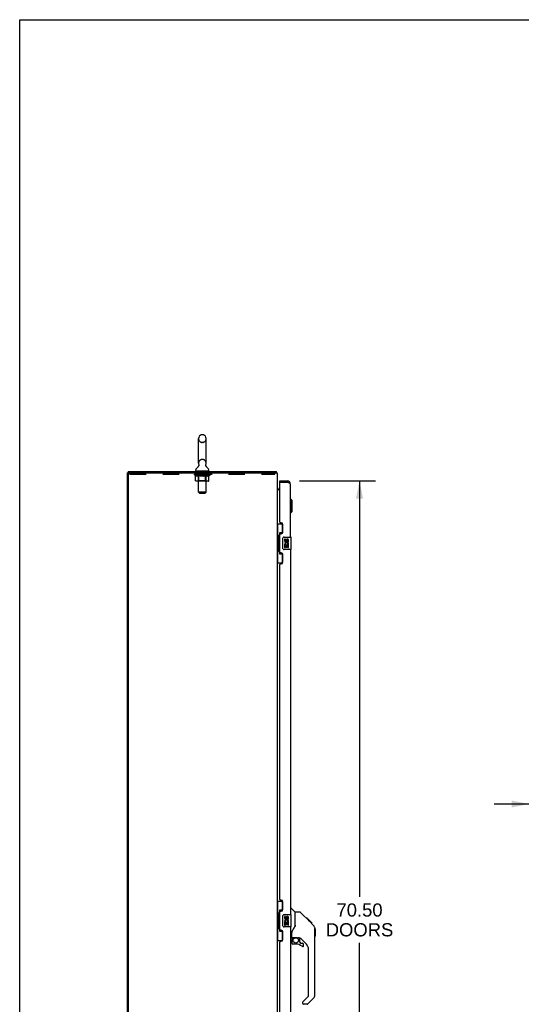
# Model space of a CAD drawing. Header units: inches. Extents: x 0 to 240, y 0 to 155.
# Tile 6 of 19: x 0 to 40, y 76 to 155. Entities that reach past the tile are written whole.
import ezdxf

# ---------------------------------------------------------------- set-up
doc = ezdxf.new("R2010")
doc.units = ezdxf.units.IN
doc.header["$LTSCALE"] = 13.183297
doc.header["$MEASUREMENT"] = 0
doc.linetypes.add('HIDDEN', pattern=[0.2, 0.1, -0.1])
doc.layers.get('0').update_dxf_attribs({"linetype": 'CONTINUOUS'})
for name, color, linetype in [('02___PRT_ALL_AXES', 7, 'CONTINUOUS'), ('DEFAULT_2', 8, 'HIDDEN'), ('DIMENSIONS', 7, 'CONTINUOUS')]:
    doc.layers.add(name, color=color, linetype=linetype)
doc.styles.get("Standard").update_dxf_attribs({"font": 'arial.ttf'})
doc.dimstyles.new('DIMSTYLE_1', dxfattribs={"dimtxt": 1.057484, "dimasz": 1.409978, "dimexe": 0.09, "dimexo": 0.07, "dimgap": 0.0375, "dimtad": 0, "dimtih": 1, "dimtoh": 1, "dimzin": 4, "dimdsep": 46, "dimtxsty": 'Standard', "dimblk": '_FILLED', "dimblk1": '_FILLED', "dimblk2": '_FILLED', "dimcen": 0.09, "dimazin": 1, "dimtfac": 1, "dimtdec": 3, "dimtofl": 0, "dimtmove": 0, "dimatfit": 3, "dimldrblk": '_FILLED', "dimfxl": 1, "dimtolj": 1, "dimtzin": 4, "dimarcsym": 0})

# ---------------------------------------------------------------- blocks, each defined once
blk = doc.blocks.new('_FILLED')
at = {"color": 0, "linetype": 'ByBlock'}
blk.add_solid([(0, 0), (-1, 0.2), (-1, -0.2)], dxfattribs=at)
blk = doc.blocks.new('*D8')
at = {"layer": 'DIMENSIONS', "color": 2, "linetype": 'Continuous'}
for p, q in [((40.849, 92.226), (38.029, 92.226)), ((42.599, 92.226), (44.903, 92.226))]:
    blk.add_line(p, q, dxfattribs=at)
at = {"layer": 'DIMENSIONS', "color": 2, "linetype": 'Continuous', "xscale": 1.409978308, "yscale": 1.409978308, "zscale": 1.409978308}
blk.add_blockref('_FILLED', (40.849, 92.226), dxfattribs=at)
at = {"layer": 'DIMENSIONS', "color": 2, "linetype": 'Continuous', "xscale": 1.409978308, "yscale": 1.409978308, "zscale": 1.409978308, "rotation": 180}
blk.add_blockref('_FILLED', (42.599, 92.226), dxfattribs=at)
at = {"layer": 'DIMENSIONS', "color": 2, "linetype": 'Continuous', "insert": (45.432, 92.755), "char_height": 1.0575, "width": 2.87368, "attachment_point": 1, "line_spacing_factor": 0.9}
blk.add_mtext('1.75', dxfattribs=at)
blk = doc.blocks.new('*D18')
at = {"layer": 'DIMENSIONS', "color": 2, "linetype": 'Continuous'}
for p, q in [((22.438, 118.121), (28.512, 118.121)), ((27.243, 118.121), (27.243, 84.787)), ((27.243, 47.621), (27.243, 81.086)), ((22.438, 47.621), (28.512, 47.621))]:
    blk.add_line(p, q, dxfattribs=at)
at = {"layer": 'DIMENSIONS', "color": 2, "linetype": 'Continuous', "xscale": 1.409978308, "yscale": 1.409978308, "zscale": 1.409978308}
for p, rotation in [((27.243, 118.121), 90), ((27.243, 47.621), 270)]:
    blk.add_blockref('_FILLED', p, dxfattribs=dict(at, rotation=rotation))
at = {"layer": 'DIMENSIONS', "color": 2, "linetype": 'Continuous', "insert": (27.243, 84.259), "char_height": 1.0575, "width": 5.40928, "attachment_point": 2, "line_spacing_factor": 0.9}
blk.add_mtext('70.50\\PDOORS', dxfattribs=at)

msp = doc.modelspace()

# ---------------------------------------------------------------- linework, layer by layer
at = {"color": 7, "linetype": 'Continuous'}
for p, q in [((0, 0), (0, 155.098)), ((0, 155.098), (239.696, 155.098)), ((14.683, 121.816), (14.596, 121.816)), ((14.334, 119.541), (14.334, 121.516)), ((14.946, 119.541), (14.946, 121.516)), ((14.348, 119.322), (14.346, 119.318)), ((8.692, 118.767), (8.64, 118.767)), ((8.692, 118.871), (8.692, 118.767)), ((8.692, 118.871), (20.563, 118.871)), ((14.117, 118.97), (14.117, 119.009)), ((14.14, 118.901), (14.14, 118.871)), ((15.14, 118.901), (14.14, 118.901)), ((15.14, 118.901), (15.14, 118.871)), ((15.163, 118.97), (15.163, 119.009)), ((20.563, 118.871), (20.563, 118.767)), ((20.589, 118.774), (20.58, 118.767)), ((20.844, 118.017), (20.844, 118.121)), ((20.864, 118.017), (20.844, 118.017)), ((21.451, 118.121), (21.451, 118.017)), ((20.643, 117.506), (20.642, 117.504)), ((20.782, 117.475), (20.844, 117.475)), ((21.737, 116.671), (21.698, 116.671)), ((21.737, 115.569), (21.737, 116.671)), ((21.855, 116.553), (21.737, 116.671)), ((21.855, 115.687), (21.855, 116.553)), ((21.737, 115.569), (21.698, 115.569)), ((21.855, 115.687), (21.737, 115.569)), ((20.64, 114.696), (21.08, 114.696)), ((20.679, 114.696), (20.679, 113.671)), ((21.044, 114.696), (21.044, 113.916)), ((20.657, 113.671), (20.657, 112.571)), ((20.657, 113.671), (20.78, 113.671)), ((20.78, 113.701), (20.78, 113.722)), ((20.78, 112.571), (20.78, 113.671)), ((20.817, 113.961), (20.817, 112.281)), ((21.044, 113.961), (20.817, 113.961)), ((21.103, 112.721), (21.103, 113.521)), ((21.203, 113.621), (21.743, 113.621)), ((21.758, 112.636), (21.758, 113.606)), ((20.657, 112.571), (20.78, 112.571)), ((20.679, 112.571), (20.679, 111.546)), ((20.78, 112.52), (20.78, 112.541)), ((20.817, 112.281), (21.044, 112.281)), ((21.044, 112.326), (21.044, 111.546)), ((21.743, 112.621), (21.203, 112.621)), ((20.64, 111.546), (21.08, 111.546)), ((20.64, 84.446), (21.08, 84.446)), ((20.679, 84.446), (20.679, 83.421)), ((20.817, 83.711), (20.817, 82.031)), ((21.044, 83.711), (20.817, 83.711)), ((21.044, 84.446), (21.044, 83.666)), ((21.698, 83.875), (21.76, 83.875)), ((22.086, 83.566), (21.788, 83.863)), ((20.657, 83.421), (20.657, 82.321)), ((20.657, 83.421), (20.78, 83.421)), ((20.78, 83.451), (20.78, 83.472)), ((20.78, 82.321), (20.78, 83.421)), ((21.103, 82.471), (21.103, 83.271)), ((21.203, 83.371), (21.743, 83.371)), ((21.758, 82.386), (21.758, 83.356)), ((22.091, 82.455), (22.091, 83.56)), ((22.452, 83.56), (22.091, 83.56)), ((23.273, 82.772), (22.508, 83.537)), ((23.029, 83.082), (22.963, 83.082)), ((23.037, 83.075), (22.97, 83.075)), ((23.046, 83.065), (22.98, 83.065)), ((23.053, 83.059), (22.986, 83.059)), ((23.061, 83.051), (22.994, 83.051)), ((23.081, 83.031), (23.014, 83.031)), ((23.029, 83.082), (23.356, 82.755)), ((23.103, 83.008), (23.036, 83.008)), ((23.126, 82.985), (23.06, 82.985)), ((23.15, 82.961), (23.083, 82.961)), ((23.174, 82.938), (23.107, 82.938)), ((23.198, 82.914), (23.131, 82.914)), ((23.22, 82.892), (23.153, 82.892)), ((20.657, 82.321), (20.78, 82.321)), ((20.679, 82.321), (20.679, 81.296)), ((20.78, 82.27), (20.78, 82.291)), ((21.743, 82.371), (21.203, 82.371)), ((22.091, 82.518), (22.071, 82.461)), ((23.24, 82.872), (23.173, 82.872)), ((23.257, 82.854), (23.19, 82.854)), ((23.27, 82.841), (23.204, 82.841)), ((23.275, 82.837), (23.208, 82.837)), ((23.277, 82.835), (23.21, 82.835)), ((23.277, 82.834), (23.21, 82.834)), ((23.278, 82.834), (23.211, 82.834)), ((23.246, 82.798), (23.212, 82.833)), ((23.28, 82.831), (23.213, 82.831)), ((23.285, 82.827), (23.218, 82.827)), ((23.291, 82.821), (23.224, 82.821)), ((23.304, 82.807), (23.237, 82.807)), ((23.273, 82.771), (23.246, 82.798)), ((23.319, 82.792), (23.253, 82.792)), ((23.327, 82.785), (23.26, 82.785)), ((23.334, 82.778), (23.267, 82.778)), ((23.273, 82.771), (23.551, 82.493)), ((23.346, 82.766), (23.279, 82.766)), ((23.351, 82.76), (23.284, 82.76)), ((23.355, 82.757), (23.288, 82.757)), ((23.356, 82.756), (23.289, 82.756)), ((23.356, 82.755), (23.289, 82.755)), ((23.357, 82.755), (23.29, 82.755)), ((23.441, 82.671), (23.357, 82.755)), ((23.374, 82.671), (23.441, 82.671)), ((23.442, 82.669), (23.376, 82.669)), ((23.445, 82.667), (23.378, 82.667)), ((23.442, 82.669), (23.445, 82.667)), ((23.665, 82.238), (23.665, 82.244)), ((23.666, 76.932), (23.666, 82.216)), ((23.678, 82.22), (23.678, 81.633)), ((20.64, 81.296), (21.08, 81.296)), ((20.817, 82.031), (21.044, 82.031)), ((21.044, 82.076), (21.044, 81.296)), ((21.776, 81.493), (21.698, 81.493)), ((21.816, 81.532), (21.816, 81.939)), ((21.816, 81.315), (21.816, 81.078)), ((21.835, 81.534), (22.131, 81.534)), ((21.873, 81.454), (21.953, 81.534)), ((21.879, 81.449), (21.876, 81.452)), ((21.883, 81.445), (21.879, 81.449)), ((21.888, 81.44), (21.883, 81.445)), ((22.403, 81.493), (22.316, 81.493)), ((22.446, 81.161), (22.446, 81.488)), ((22.981, 80.997), (22.48, 81.498)), ((22.131, 80.999), (21.894, 80.999)), ((22.449, 81.153), (22.521, 81.081)), ((22.529, 81.078), (22.682, 81.078)), ((22.761, 80.88), (22.761, 80.999)), ((23.154, 76.846), (23.154, 80.579)), ((22.696, 76.355), (23.131, 76.79)), ((23.551, 76.653), (23.099, 76.201)), ((22.682, 76.321), (22.682, 76.257)), ((23.043, 76.178), (22.761, 76.178))]:
    msp.add_line(p, q, dxfattribs=at)
at = {"color": 3, "linetype": 'Continuous'}
for p, q in [((8.64, 46.975), (8.64, 118.767)), ((8.692, 118.767), (20.64, 118.767)), ((8.692, 118.704), (8.692, 47.037)), ((20.64, 118.767), (20.64, 46.975)), ((20.844, 118.121), (21.451, 118.121)), ((20.844, 114.828), (20.844, 117.997)), ((20.864, 118.017), (21.451, 118.017)), ((21.488, 118.003), (21.451, 118.017)), ((21.507, 117.996), (21.488, 118.003)), ((21.519, 117.992), (21.507, 117.996)), ((21.531, 117.987), (21.519, 117.992)), ((21.543, 117.982), (21.531, 117.987)), ((21.698, 113.621), (21.698, 117.874)), ((20.844, 117.423), (20.64, 117.423)), ((20.964, 114.768), (20.904, 114.768)), ((21.094, 114.018), (21.094, 114.638)), ((20.844, 112.413), (20.844, 113.828)), ((20.904, 113.888), (20.964, 113.888)), ((20.964, 112.353), (20.904, 112.353)), ((21.094, 111.603), (21.094, 112.223)), ((21.698, 112.621), (21.698, 83.371)), ((20.844, 84.578), (20.844, 111.413)), ((20.904, 111.473), (20.964, 111.473)), ((20.964, 84.518), (20.904, 84.518)), ((21.094, 83.768), (21.094, 84.388)), ((20.844, 82.163), (20.844, 83.578)), ((20.904, 83.638), (20.964, 83.638)), ((20.964, 82.103), (20.904, 82.103)), ((21.698, 82.371), (21.698, 53.121)), ((21.094, 81.353), (21.094, 81.973)), ((20.844, 54.328), (20.844, 81.163)), ((20.904, 81.223), (20.964, 81.223))]:
    msp.add_line(p, q, dxfattribs=at)
at = {"color": 7, "linetype": 'Continuous'}
for points in [[(14.353, 119.434), (14.354, 119.43), (14.356, 119.425), (14.357, 119.42), (14.358, 119.416), (14.36, 119.411), (14.36, 119.406), (14.361, 119.401), (14.362, 119.396), (14.362, 119.391), (14.362, 119.386), (14.362, 119.381), (14.362, 119.376), (14.361, 119.371), (14.361, 119.366), (14.36, 119.361), (14.359, 119.356), (14.358, 119.351), (14.357, 119.346), (14.356, 119.341), (14.354, 119.336), (14.352, 119.332), (14.35, 119.327), (14.348, 119.322)], [(14.933, 119.318), (14.931, 119.322), (14.929, 119.327), (14.927, 119.332), (14.925, 119.336), (14.924, 119.341), (14.922, 119.346), (14.921, 119.351), (14.92, 119.356), (14.919, 119.361), (14.918, 119.366), (14.918, 119.371), (14.917, 119.376), (14.917, 119.381), (14.917, 119.386), (14.917, 119.391), (14.918, 119.396), (14.918, 119.401), (14.919, 119.406), (14.92, 119.411), (14.921, 119.416), (14.922, 119.42), (14.923, 119.425), (14.925, 119.43), (14.926, 119.434)], [(20.576, 118.825), (20.575, 118.835), (20.574, 118.841), (20.574, 118.846), (20.573, 118.85), (20.573, 118.854), (20.572, 118.857), (20.571, 118.861), (20.57, 118.864), (20.569, 118.866), (20.568, 118.868), (20.567, 118.869), (20.565, 118.87), (20.564, 118.871), (20.563, 118.871)], [(20.589, 118.774), (20.587, 118.776), (20.586, 118.779), (20.584, 118.783), (20.582, 118.787), (20.581, 118.792), (20.579, 118.797), (20.578, 118.803), (20.578, 118.808), (20.577, 118.814), (20.576, 118.819), (20.576, 118.825)], [(20.65, 117.513), (20.648, 117.511), (20.646, 117.509), (20.644, 117.507), (20.643, 117.506)], [(20.661, 117.523), (20.658, 117.52), (20.656, 117.518), (20.654, 117.516), (20.652, 117.515), (20.65, 117.513)], [(20.669, 117.531), (20.669, 117.531), (20.669, 117.53), (20.668, 117.53), (20.668, 117.529), (20.667, 117.528), (20.666, 117.527), (20.664, 117.525), (20.663, 117.524), (20.661, 117.523)], [(20.817, 113.937), (20.817, 113.934), (20.817, 113.93), (20.818, 113.926), (20.819, 113.922), (20.821, 113.917), (20.823, 113.912), (20.826, 113.906), (20.829, 113.9), (20.832, 113.894), (20.836, 113.887), (20.84, 113.88), (20.845, 113.872), (20.85, 113.863), (20.853, 113.86)], [(21.103, 113.521), (21.103, 113.527), (21.103, 113.533), (21.104, 113.539), (21.106, 113.545), (21.107, 113.551), (21.109, 113.557)], [(20.853, 112.382), (20.85, 112.378), (20.845, 112.37), (20.84, 112.362), (20.836, 112.355), (20.832, 112.348), (20.829, 112.341), (20.826, 112.335), (20.823, 112.33), (20.821, 112.325), (20.819, 112.32), (20.818, 112.316), (20.817, 112.312), (20.817, 112.308), (20.817, 112.305)], [(21.109, 112.685), (21.107, 112.69), (21.106, 112.696), (21.104, 112.702), (21.103, 112.708), (21.103, 112.714), (21.103, 112.721)], [(20.817, 83.687), (20.817, 83.684), (20.817, 83.68), (20.818, 83.676), (20.819, 83.672), (20.821, 83.667), (20.823, 83.662), (20.826, 83.656), (20.829, 83.65), (20.832, 83.644), (20.836, 83.637), (20.84, 83.63), (20.845, 83.622), (20.85, 83.613), (20.853, 83.61)], [(21.103, 83.271), (21.103, 83.277), (21.103, 83.283), (21.104, 83.289), (21.106, 83.295), (21.107, 83.301), (21.109, 83.307)], [(22.508, 83.537), (22.5, 83.543), (22.492, 83.549), (22.483, 83.554), (22.473, 83.557), (22.463, 83.559), (22.452, 83.56)], [(23.212, 82.833), (23.19, 82.855), (23.168, 82.877), (23.146, 82.899)], [(20.853, 82.132), (20.85, 82.128), (20.845, 82.12), (20.84, 82.112), (20.836, 82.105), (20.832, 82.098), (20.829, 82.091), (20.826, 82.085), (20.823, 82.08), (20.821, 82.075), (20.819, 82.07), (20.818, 82.066), (20.817, 82.062), (20.817, 82.058), (20.817, 82.055)], [(21.109, 82.435), (21.107, 82.44), (21.106, 82.446), (21.104, 82.452), (21.103, 82.458), (21.103, 82.464), (21.103, 82.471)], [(21.869, 82.11), (21.858, 82.094), (21.843, 82.065), (21.831, 82.033), (21.822, 81.999), (21.817, 81.964), (21.816, 81.939)], [(22.071, 82.461), (22.04, 82.392), (22.004, 82.321), (21.961, 82.248), (21.914, 82.174), (21.869, 82.11)], [(23.666, 82.216), (23.665, 82.244), (23.66, 82.285), (23.65, 82.326), (23.636, 82.366), (23.618, 82.403), (23.596, 82.439), (23.571, 82.472), (23.551, 82.493)], [(21.888, 81.44), (21.878, 81.43), (21.87, 81.419), (21.862, 81.408), (21.855, 81.396), (21.849, 81.383), (21.844, 81.37), (21.841, 81.357), (21.838, 81.343), (21.836, 81.329), (21.836, 81.315)], [(21.876, 81.452), (21.875, 81.453), (21.874, 81.454), (21.874, 81.454), (21.873, 81.454)], [(22.131, 81.534), (22.137, 81.534), (22.157, 81.533), (22.178, 81.531), (22.199, 81.527), (22.219, 81.522), (22.237, 81.517), (22.253, 81.511), (22.267, 81.506), (22.279, 81.502), (22.289, 81.498), (22.298, 81.496), (22.307, 81.494)], [(22.307, 81.494), (22.315, 81.493), (22.315, 81.493)]]:
    msp.add_lwpolyline(points, dxfattribs=at)
at = {"color": 3, "linetype": 'Continuous'}
msp.add_lwpolyline([(21.698, 117.874), (21.698, 117.877), (21.697, 117.879), (21.697, 117.881), (21.696, 117.883), (21.696, 117.886), (21.695, 117.888), (21.694, 117.89), (21.693, 117.893), (21.691, 117.895), (21.69, 117.897), (21.688, 117.9), (21.686, 117.902), (21.684, 117.904), (21.682, 117.906), (21.68, 117.909), (21.678, 117.911), (21.675, 117.913), (21.672, 117.916), (21.67, 117.918), (21.667, 117.92), (21.664, 117.923), (21.66, 117.925), (21.657, 117.927), (21.653, 117.929), (21.65, 117.932), (21.646, 117.934), (21.642, 117.936), (21.638, 117.939), (21.634, 117.941), (21.63, 117.943), (21.625, 117.946), (21.621, 117.948), (21.616, 117.95), (21.612, 117.952), (21.607, 117.955), (21.602, 117.957), (21.597, 117.959), (21.592, 117.962), (21.587, 117.964), (21.581, 117.966), (21.576, 117.969), (21.571, 117.971), (21.565, 117.973), (21.56, 117.975), (21.554, 117.978), (21.543, 117.982)], dxfattribs=at)
at = {"color": 7, "linetype": 'Continuous'}
msp.add_circle((22.131, 81.294), 0.217, dxfattribs=at)
for centre, radius, start, end in [((14.64, 121.516), 0.306, 105.63034, 180), ((14.596, 121.673), 0.144, 90, 105.63034), ((14.683, 121.673), 0.144, 74.36966, 90), ((14.64, 121.516), 0.306, 0, 74.36966), ((13.881, 119.558), 0.523, 304.66237, 336.9318), ((14.64, 119.541), 0.306, 180, 200.48713), ((15.398, 119.558), 0.523, 203.0682, 235.33763), ((14.64, 119.541), 0.306, 339.51287, 360), ((14.26, 119.009), 0.144, 124.66265, 180), ((14.186, 118.97), 0.069, 180, 270), ((15.094, 118.97), 0.069, 270, 360), ((15.019, 119.009), 0.144, 0, 55.33735), ((20.393, 118.624), 0.246, 35.33048, 37.39407), ((20.782, 117.617), 0.142, 180, 270), ((21.451, 117.874), 0.142, 48.63431, 90), ((21.534, 117.731), 0.26, 90, 92.58721), ((21.203, 113.521), 0.1, 90, 158.79459), ((21.743, 113.606), 0.015, 0, 90), ((21.203, 112.721), 0.1, 201.20502, 270), ((21.743, 112.636), 0.015, 270, 360), ((21.76, 83.835), 0.0394, 45, 90), ((21.203, 83.271), 0.1, 90, 158.79459), ((21.743, 83.356), 0.015, 0, 90), ((22.072, 83.552), 0.0197, 0, 45), ((21.203, 82.471), 0.1, 201.20502, 270), ((21.743, 82.386), 0.015, 270, 360), ((23.658, 82.22), 0.0197, 0, 68.93953), ((21.776, 81.532), 0.0394, 270, 360), ((21.835, 81.554), 0.0197, 180, 270), ((22.013, 81.315), 0.197, 135, 180), ((22.403, 81.296), 0.197, 52.51213, 90), ((23.658, 81.633), 0.0197, 293.60704, 360), ((21.894, 81.078), 0.0787, 180, 270), ((22.131, 80.211), 0.787, 50.4788, 90), ((22.457, 81.161), 0.0118, 180, 225), ((22.529, 81.089), 0.0118, 225, 270), ((22.682, 80.88), 0.0787, 230.4788, 360), ((22.682, 80.999), 0.0787, 0, 90), ((22.564, 80.579), 0.591, 0, 45), ((23.076, 76.846), 0.0787, 315, 360), ((23.272, 76.932), 0.394, 315, 360), ((22.729, 76.321), 0.0472, 135, 180), ((22.761, 76.257), 0.0787, 180, 270), ((23.043, 76.257), 0.0787, 270, 315)]:
    msp.add_arc(centre, radius, start, end, dxfattribs=at)
at = {"color": 3, "linetype": 'Continuous'}
for centre, radius, start, end in [((8.754, 118.704), 0.0625, 90, 180), ((20.864, 117.997), 0.02, 90, 180), ((21.451, 117.874), 0.246, 0, 90), ((20.904, 114.828), 0.06, 180, 270), ((20.964, 114.638), 0.13, 0, 90), ((20.904, 113.828), 0.06, 90, 180), ((20.964, 114.018), 0.13, 270, 360), ((20.904, 112.413), 0.06, 180, 270), ((20.964, 112.223), 0.13, 0, 90), ((20.904, 111.413), 0.06, 90, 180), ((20.964, 111.603), 0.13, 270, 360), ((20.904, 84.578), 0.06, 180, 270), ((20.964, 84.388), 0.13, 0, 90), ((20.964, 83.768), 0.13, 270, 360), ((20.904, 83.578), 0.06, 90, 180), ((20.904, 82.163), 0.06, 180, 270), ((20.964, 81.973), 0.13, 0, 90), ((20.964, 81.353), 0.13, 270, 360), ((20.904, 81.163), 0.06, 90, 180)]:
    msp.add_arc(centre, radius, start, end, dxfattribs=at)
at = {"color": 7, "linetype": 'Continuous'}
for centre, start_param, end_param in [((20.884, 113.711), 0.699287, 1.51401), ((20.884, 113.711), -4.655602, -3.84088), ((20.884, 112.53), 0.699287, 1.51401), ((20.884, 112.53), -4.655602, -3.84088), ((20.884, 83.461), 0.699287, 1.51401), ((20.884, 83.461), -4.655602, -3.84088), ((20.884, 82.28), 0.699287, 1.51401), ((20.884, 82.28), -4.655602, -3.84088)]:
    msp.add_ellipse(centre, major_axis=(0, 0.18), ratio=0.579493, start_param=start_param, end_param=end_param, dxfattribs=at)
at = {"layer": '02___PRT_ALL_AXES', "color": 8, "linetype": 'HIDDEN'}
for p, q in [((14.202, 118.663), (14.202, 118.767)), ((15.077, 118.767), (14.202, 118.767)), ((15.077, 118.663), (14.202, 118.663)), ((15.077, 118.663), (15.077, 118.767))]:
    msp.add_line(p, q, dxfattribs=at)
at = {"layer": '02___PRT_ALL_AXES', "color": 7, "linetype": 'Continuous'}
for p, q in [((21.24, 113.467), (21.24, 113.33)), ((21.303, 113.467), (21.24, 113.467)), ((21.24, 113.005), (21.24, 112.775)), ((21.258, 113.005), (21.24, 113.005)), ((21.293, 113.005), (21.32, 113.025)), ((21.293, 113.005), (21.555, 113.005)), ((21.303, 113.33), (21.303, 113.467)), ((21.303, 112.775), (21.303, 112.942)), ((21.303, 112.942), (21.368, 112.942)), ((21.368, 113.393), (21.368, 113.324)), ((21.368, 112.942), (21.368, 112.806)), ((21.429, 113.33), (21.429, 113.372)), ((21.429, 112.806), (21.429, 112.942)), ((21.429, 112.942), (21.492, 112.942)), ((21.484, 113.041), (21.542, 113.016)), ((21.492, 113.372), (21.492, 113.236)), ((21.492, 113.236), (21.555, 113.236)), ((21.492, 112.942), (21.492, 112.775)), ((21.555, 113.236), (21.555, 113.372)), ((21.555, 112.775), (21.555, 113.005)), ((21.24, 112.775), (21.303, 112.775)), ((21.368, 112.806), (21.429, 112.806)), ((21.492, 112.775), (21.555, 112.775)), ((21.24, 83.217), (21.24, 83.08)), ((21.303, 83.217), (21.24, 83.217)), ((21.303, 83.08), (21.303, 83.217)), ((21.368, 83.143), (21.368, 83.074)), ((21.429, 83.08), (21.429, 83.122)), ((21.492, 83.122), (21.492, 82.986)), ((21.492, 82.986), (21.555, 82.986)), ((21.555, 82.986), (21.555, 83.122)), ((21.24, 82.755), (21.24, 82.525)), ((21.258, 82.755), (21.24, 82.755)), ((21.24, 82.525), (21.303, 82.525)), ((21.293, 82.755), (21.32, 82.775)), ((21.293, 82.755), (21.555, 82.755)), ((21.303, 82.525), (21.303, 82.692)), ((21.303, 82.692), (21.368, 82.692)), ((21.368, 82.692), (21.368, 82.556)), ((21.368, 82.556), (21.429, 82.556)), ((21.429, 82.556), (21.429, 82.692)), ((21.429, 82.692), (21.492, 82.692)), ((21.484, 82.791), (21.542, 82.766)), ((21.492, 82.692), (21.492, 82.525)), ((21.492, 82.525), (21.555, 82.525)), ((21.555, 82.525), (21.555, 82.755))]:
    msp.add_line(p, q, dxfattribs=at)
for centre, radius, start, end in [((21.335, 113.33), 0.0943, 180, 360), ((21.394, 113.079), 0.154, 161.41988, 206.19629), ((21.397, 113.079), 0.157, 336.59665, 161.87913), ((21.397, 113.079), 0.157, 205.73705, 207.8532), ((21.335, 113.33), 0.0314, 180, 261.22946), ((21.397, 113.079), 0.0943, 336.59665, 215.11217), ((21.334, 113.335), 0.0362, 263.42855, 341.76278), ((21.46, 113.372), 0.0943, 68.69989, 167.43379), ((21.46, 113.372), 0.0314, 0, 180.04847), ((21.46, 113.372), 0.0943, 0, 68.67039), ((21.335, 83.08), 0.0943, 180, 360), ((21.394, 82.829), 0.154, 161.41988, 206.19629), ((21.397, 82.829), 0.157, 336.59665, 161.87913), ((21.335, 83.08), 0.0314, 180, 261.22946), ((21.397, 82.829), 0.0943, 336.59665, 215.11217), ((21.334, 83.085), 0.0362, 263.42855, 341.76278), ((21.46, 83.122), 0.0943, 68.69989, 167.43379), ((21.46, 83.122), 0.0314, 0, 180.04847), ((21.46, 83.122), 0.0943, 0, 68.67039), ((21.397, 82.829), 0.157, 205.73705, 207.8532)]:
    msp.add_arc(centre, radius, start, end, dxfattribs=at)
at = {"layer": 'DEFAULT_2', "color": 8, "linetype": 'HIDDEN'}
for p, q in [((14.683, 121.216), (14.596, 121.216)), ((14.683, 119.841), (14.596, 119.841)), ((8.827, 118.663), (8.827, 118.767)), ((8.827, 118.663), (20.452, 118.663)), ((14.006, 118.614), (14.006, 118.654)), ((14.006, 118.654), (14.313, 118.654)), ((14.103, 118.546), (14.006, 118.614)), ((15.273, 118.614), (14.006, 118.614)), ((14.007, 118.654), (14.007, 118.659)), ((14.128, 118.657), (14.007, 118.659)), ((14.016, 118.654), (14.016, 118.661)), ((14.025, 118.651), (14.025, 118.654)), ((14.025, 118.651), (15.255, 118.651)), ((14.033, 118.651), (14.033, 118.654)), ((14.034, 118.651), (14.034, 118.654)), ((14.045, 118.654), (14.045, 118.661)), ((14.061, 118.651), (14.061, 118.654)), ((14.063, 118.651), (14.063, 118.654)), ((14.091, 118.654), (14.091, 118.661)), ((14.103, 118.14), (14.103, 118.546)), ((14.103, 118.546), (14.118, 118.536)), ((14.106, 118.651), (14.106, 118.654)), ((14.108, 118.651), (14.108, 118.654)), ((14.133, 118.527), (14.118, 118.536)), ((14.128, 118.654), (14.128, 118.657)), ((14.147, 118.519), (14.133, 118.527)), ((14.162, 118.513), (14.147, 118.52)), ((14.154, 118.654), (14.154, 118.661)), ((14.156, 118.651), (14.156, 118.654)), ((14.157, 118.651), (14.157, 118.654)), ((14.16, 118.651), (14.16, 118.654)), ((14.176, 118.507), (14.162, 118.513)), ((14.167, 118.651), (14.167, 118.654)), ((14.167, 118.651), (14.167, 118.654)), ((14.17, 118.651), (14.17, 118.654)), ((14.174, 118.651), (14.174, 118.655)), ((14.19, 118.503), (14.176, 118.507)), ((14.178, 118.651), (14.178, 118.654)), ((14.284, 118.503), (14.19, 118.503)), ((14.192, 118.651), (14.192, 118.654)), ((14.21, 118.651), (14.21, 118.654)), ((14.211, 118.651), (14.211, 118.657)), ((14.231, 118.651), (14.231, 118.654)), ((14.231, 118.651), (14.231, 118.654)), ((14.233, 118.654), (14.233, 118.661)), ((14.242, 118.651), (14.242, 118.654)), ((14.246, 118.651), (14.246, 118.654)), ((14.256, 118.651), (14.256, 118.654)), ((14.267, 118.651), (14.267, 118.658)), ((14.282, 118.651), (14.282, 118.654)), ((14.284, 118.503), (14.298, 118.507)), ((14.285, 118.651), (14.285, 118.654)), ((14.313, 118.513), (14.298, 118.507)), ((14.313, 118.651), (14.313, 118.654)), ((14.327, 118.519), (14.313, 118.513)), ((14.38, 118.654), (14.318, 118.654)), ((14.323, 118.654), (14.323, 118.661)), ((14.327, 118.901), (14.327, 118.871)), ((14.327, 118.142), (14.327, 118.611)), ((14.341, 118.527), (14.327, 118.519)), ((14.33, 118.651), (14.33, 118.654)), ((14.334, 118.651), (14.334, 118.654)), ((14.34, 117.22), (14.34, 118.866)), ((14.34, 118.651), (14.34, 118.659)), ((14.356, 118.536), (14.341, 118.527)), ((14.345, 118.651), (14.345, 118.654)), ((14.356, 118.651), (14.356, 118.654)), ((14.371, 118.546), (14.356, 118.536)), ((14.371, 118.14), (14.371, 118.546)), ((14.371, 118.546), (14.4, 118.536)), ((14.38, 118.651), (14.38, 118.654)), ((14.455, 118.654), (14.395, 118.654)), ((14.429, 118.527), (14.4, 118.536)), ((14.416, 118.651), (14.416, 118.654)), ((14.423, 118.654), (14.423, 118.661)), ((14.427, 118.651), (14.427, 118.654)), ((14.457, 118.519), (14.428, 118.527)), ((14.429, 118.651), (14.429, 118.66)), ((14.432, 118.651), (14.432, 118.654)), ((14.439, 118.651), (14.439, 118.654)), ((14.455, 118.651), (14.455, 118.654)), ((14.485, 118.513), (14.457, 118.52)), ((14.535, 118.654), (14.481, 118.654)), ((14.513, 118.507), (14.485, 118.513)), ((14.494, 118.651), (14.494, 118.654)), ((14.541, 118.503), (14.513, 118.507)), ((14.525, 118.654), (14.64, 118.661)), ((14.53, 118.654), (14.53, 118.661)), ((14.53, 118.654), (14.53, 118.661)), ((14.53, 118.661), (14.53, 118.661)), ((14.53, 118.651), (14.53, 118.654)), ((14.534, 118.651), (14.534, 118.654)), ((14.535, 118.651), (14.535, 118.654)), ((14.535, 118.651), (14.535, 118.654)), ((14.739, 118.503), (14.541, 118.503)), ((14.619, 118.654), (14.571, 118.654)), ((14.576, 118.651), (14.576, 118.654)), ((14.619, 118.651), (14.619, 118.654)), ((14.637, 118.654), (14.637, 118.654)), ((14.637, 118.651), (14.637, 118.654)), ((14.637, 118.651), (14.637, 118.654)), ((14.64, 118.654), (14.64, 118.661)), ((14.64, 118.661), (14.754, 118.654)), ((14.642, 118.651), (14.642, 118.654)), ((14.642, 118.651), (14.642, 118.654)), ((14.642, 118.654), (14.642, 118.654)), ((14.66, 118.651), (14.66, 118.654)), ((14.66, 118.654), (14.709, 118.654)), ((14.703, 118.651), (14.703, 118.654)), ((14.739, 118.503), (14.766, 118.507)), ((14.744, 118.651), (14.744, 118.654)), ((14.744, 118.651), (14.744, 118.654)), ((14.744, 118.654), (14.799, 118.654)), ((14.745, 118.651), (14.745, 118.654)), ((14.749, 118.654), (14.749, 118.661)), ((14.749, 118.661), (14.75, 118.661)), ((14.749, 118.651), (14.749, 118.654)), ((14.75, 118.654), (14.75, 118.661)), ((14.794, 118.513), (14.766, 118.507)), ((14.785, 118.651), (14.785, 118.654)), ((14.821, 118.519), (14.793, 118.513)), ((14.849, 118.527), (14.821, 118.519)), ((14.825, 118.651), (14.825, 118.654)), ((14.825, 118.654), (14.884, 118.654)), ((14.84, 118.651), (14.84, 118.654)), ((14.847, 118.651), (14.847, 118.654)), ((14.877, 118.535), (14.849, 118.527)), ((14.85, 118.651), (14.85, 118.66)), ((14.852, 118.651), (14.852, 118.654)), ((14.856, 118.654), (14.856, 118.661)), ((14.863, 118.651), (14.863, 118.654)), ((14.906, 118.545), (14.877, 118.535)), ((14.899, 118.651), (14.899, 118.654)), ((14.9, 118.654), (14.961, 118.654)), ((14.906, 118.14), (14.906, 118.545)), ((14.906, 118.545), (14.92, 118.535)), ((14.934, 118.527), (14.92, 118.536)), ((14.924, 118.651), (14.924, 118.654)), ((14.948, 118.519), (14.934, 118.527)), ((14.935, 118.651), (14.935, 118.654)), ((14.939, 118.651), (14.939, 118.659)), ((14.94, 117.22), (14.94, 118.866)), ((14.945, 118.651), (14.945, 118.654)), ((14.961, 118.513), (14.947, 118.519)), ((14.949, 118.651), (14.949, 118.654)), ((14.952, 118.901), (14.952, 118.871)), ((14.952, 118.142), (14.952, 118.611)), ((14.956, 118.654), (14.956, 118.661)), ((14.975, 118.507), (14.961, 118.513)), ((14.966, 118.651), (14.966, 118.654)), ((14.967, 118.654), (15.168, 118.654)), ((14.988, 118.503), (14.975, 118.507)), ((15.092, 118.503), (14.988, 118.503)), ((14.994, 118.651), (14.994, 118.654)), ((14.997, 118.651), (14.997, 118.654)), ((15.012, 118.651), (15.012, 118.658)), ((15.024, 118.651), (15.024, 118.654)), ((15.033, 118.651), (15.033, 118.654)), ((15.037, 118.651), (15.037, 118.654)), ((15.047, 118.654), (15.047, 118.661)), ((15.048, 118.651), (15.048, 118.654)), ((15.048, 118.651), (15.048, 118.654)), ((15.068, 118.651), (15.068, 118.657)), ((15.069, 118.651), (15.069, 118.654)), ((15.087, 118.651), (15.087, 118.654)), ((15.092, 118.503), (15.105, 118.507)), ((15.101, 118.651), (15.101, 118.654)), ((15.119, 118.513), (15.105, 118.507)), ((15.106, 118.651), (15.106, 118.655)), ((15.109, 118.651), (15.109, 118.654)), ((15.112, 118.651), (15.112, 118.654)), ((15.112, 118.651), (15.112, 118.654)), ((15.132, 118.519), (15.119, 118.513)), ((15.12, 118.651), (15.12, 118.654)), ((15.123, 118.651), (15.123, 118.654)), ((15.123, 118.651), (15.123, 118.654)), ((15.125, 118.654), (15.125, 118.661)), ((15.146, 118.527), (15.132, 118.519)), ((15.16, 118.535), (15.146, 118.527)), ((15.174, 118.545), (15.16, 118.535)), ((15.171, 118.651), (15.171, 118.654)), ((15.174, 118.651), (15.174, 118.654)), ((15.174, 118.545), (15.273, 118.614)), ((15.174, 118.14), (15.174, 118.545)), ((15.188, 118.654), (15.188, 118.661)), ((15.217, 118.651), (15.217, 118.654)), ((15.218, 118.651), (15.218, 118.654)), ((15.235, 118.654), (15.235, 118.661)), ((15.245, 118.651), (15.245, 118.654)), ((15.246, 118.651), (15.246, 118.654)), ((15.255, 118.651), (15.255, 118.654)), ((15.263, 118.654), (15.263, 118.661)), ((15.273, 118.614), (15.273, 118.661)), ((20.452, 118.663), (20.452, 118.767)), ((15.131, 118.102), (14.146, 118.102)), ((14.327, 118.142), (14.287, 118.102)), ((14.952, 118.142), (14.327, 118.142)), ((14.885, 118.102), (14.887, 118.103)), ((14.892, 118.105), (14.895, 118.107)), ((14.895, 118.107), (14.897, 118.109)), ((14.952, 118.142), (14.992, 118.102)), ((14.409, 117.151), (14.34, 117.22)), ((14.94, 117.22), (14.34, 117.22)), ((14.409, 117.151), (14.871, 117.151)), ((14.871, 117.151), (14.94, 117.22))]:
    msp.add_line(p, q, dxfattribs=at)
for points in [[(14.146, 118.102), (14.141, 118.103), (14.136, 118.104), (14.131, 118.105), (14.126, 118.107), (14.121, 118.109), (14.117, 118.112), (14.113, 118.116), (14.11, 118.12), (14.107, 118.124), (14.105, 118.129), (14.104, 118.134), (14.103, 118.14)], [(14.392, 118.102), (14.39, 118.103), (14.387, 118.104), (14.385, 118.105), (14.382, 118.107), (14.38, 118.109), (14.378, 118.112), (14.376, 118.116), (14.374, 118.12), (14.373, 118.124), (14.372, 118.129), (14.371, 118.134), (14.371, 118.14)], [(14.887, 118.103), (14.89, 118.104), (14.892, 118.105)], [(14.897, 118.109), (14.899, 118.112), (14.901, 118.116), (14.903, 118.12), (14.904, 118.124)], [(14.899, 118.112), (14.901, 118.116), (14.903, 118.12)], [(14.904, 118.124), (14.905, 118.129), (14.906, 118.134), (14.906, 118.14)], [(14.905, 118.129), (14.906, 118.134), (14.906, 118.14)], [(15.131, 118.102), (15.136, 118.103), (15.141, 118.104), (15.146, 118.105), (15.151, 118.107), (15.156, 118.109), (15.16, 118.112), (15.164, 118.116), (15.167, 118.12), (15.17, 118.124), (15.172, 118.129), (15.173, 118.134), (15.174, 118.14)]]:
    msp.add_lwpolyline(points, dxfattribs=at)
for centre, radius, start, end in [((14.64, 121.516), 0.306, 180, 254.36966), ((14.596, 121.36), 0.144, 254.36966, 270), ((14.683, 121.36), 0.144, 270, 285.63034), ((14.64, 121.516), 0.306, 285.63034, 360), ((14.64, 119.541), 0.306, 105.63034, 180), ((14.596, 119.698), 0.144, 90, 105.63034), ((14.683, 119.698), 0.144, 74.36966, 90), ((14.64, 119.541), 0.306, 0, 74.36966), ((14.287, 118.611), 0.0398, 0, 89.99999), ((14.305, 118.866), 0.0345, 0, 90), ((14.974, 118.866), 0.0345, 90, 180), ((14.992, 118.611), 0.0398, 90.00001, 180)]:
    msp.add_arc(centre, radius, start, end, dxfattribs=at)
for centre, major_axis, ratio, start_param, end_param in [((14.64, 118.661), (0.633, 0.007), 0.05963, 9.249616, 9.431313), ((14.64, 118.661), (0.633, 0), 0.060556, -3.083241, -2.96706), ((13.962, 118.649), (0.198, 0.002), 0.05963, 0.25549, 1.295341), ((14.64, 118.661), (0.633, 0.013), 0.05688, 2.791345, 2.965878), ((14.031, 118.649), (0.198, -0.002), 0.05963, 0.605815, 1.645666), ((14.64, 118.661), (0.633, -0.007), 0.05963, -2.96643, -2.791898), ((13.962, 118.642), (0.198, 0.004), 0.05688, 1.20151, 1.294789), ((14.031, 118.642), (0.198, 0), 0.060556, 1.551758, 1.645036), ((14.032, 118.644), (0.164, 0.002), 0.05963, 1.065228, 1.614276), ((13.986, 118.642), (0.198, 0.002), 0.05963, 1.170259, 1.376596), ((14.012, 118.644), (0.164, 0.003), 0.05688, 0.890143, 1.43919), ((14.07, 118.644), (0.164, 0), 0.060556, 1.240391, 1.789438), ((13.958, 118.649), (0.198, 0.004), 0.05688, 0.080405, 1.120256), ((14.64, 118.661), (0.633, 0.019), 0.052395, 2.616403, 2.790936), ((14.093, 118.649), (0.198, -0.004), 0.05688, 0.7809, 1.820751), ((14.64, 118.661), (0.633, -0.013), 0.05688, -2.791345, -2.616812), ((13.958, 118.642), (0.198, 0.006), 0.052395, 1.026568, 1.119847), ((14.093, 118.642), (0.198, -0.002), 0.05963, 1.72692, 1.820198), ((14.011, 118.644), (0.164, 0.005), 0.052395, 0.715201, 1.264248), ((14.126, 118.644), (0.164, -0.002), 0.05963, 1.415553, 1.9646), ((14.64, 118.661), (0.633, 0.025), 0.046319, 2.441654, 2.616187), ((14.173, 118.649), (0.198, -0.006), 0.052395, 0.955842, 1.995693), ((13.975, 118.649), (0.198, 0.006), 0.052395, -0.094537, 0.945314), ((14.64, 118.661), (0.633, -0.019), 0.052395, -2.616403, -2.44187), ((13.975, 118.642), (0.198, 0.008), 0.046319, 0.851819, 0.945098), ((14.173, 118.642), (0.198, -0.004), 0.05688, 1.902006, 1.995284), ((14.03, 118.644), (0.164, 0.006), 0.046319, 0.540452, 1.089499), ((14.197, 118.644), (0.164, -0.003), 0.05688, 1.590638, 2.139686), ((13.986, 118.649), (0.198, 0), 0.060556, 0.430652, 0.777569), ((14.64, 118.661), (0.633, 0.029), 0.038841, 2.267123, 2.441656), ((14.266, 118.649), (0.198, -0.008), 0.046319, 1.130591, 2.170442), ((14.013, 118.649), (0.198, 0.008), 0.046319, -0.269286, 0.770565), ((14.64, 118.661), (0.633, -0.025), 0.046319, -2.441654, -2.267121), ((14.013, 118.642), (0.198, 0.009), 0.038841, 0.677289, 0.770567), ((14.266, 118.642), (0.198, -0.006), 0.052395, 2.076947, 2.170226), ((14.067, 118.644), (0.164, 0.008), 0.038841, 0.365921, 0.914969), ((14.281, 118.644), (0.164, -0.005), 0.052395, 1.76558, 2.314627), ((14.64, 118.661), (0.633, 0.033), 0.030195, 2.09281, 2.267343), ((14.371, 118.649), (0.198, -0.009), 0.038841, 1.305122, 2.344973), ((14.069, 118.649), (0.198, 0.009), 0.038841, -0.443817, 0.596034), ((14.64, 118.661), (0.633, -0.029), 0.038841, -2.267123, -2.092591), ((14.069, 118.642), (0.198, 0.01), 0.030195, 0.502975, 0.596254), ((14.371, 118.642), (0.198, -0.008), 0.046319, 2.251696, 2.344975), ((14.121, 118.644), (0.164, 0.009), 0.030195, 0.191608, 0.740655), ((14.377, 118.644), (0.164, -0.006), 0.046319, 1.940329, 2.489376), ((14.142, 118.649), (0.198, 0.01), 0.030195, -0.61813, 0.421721), ((14.64, 118.661), (0.633, 0.036), 0.020645, 1.918687, 2.09322), ((14.484, 118.649), (0.198, -0.01), 0.030195, 1.479435, 2.519286), ((14.64, 118.661), (0.633, -0.033), 0.030195, -2.09281, -1.918277), ((14.142, 118.642), (0.198, 0.011), 0.020645, 0.328852, 0.422131), ((14.484, 118.642), (0.198, -0.009), 0.038841, 2.426227, 2.519505), ((14.191, 118.644), (0.164, 0.009), 0.020645, 0.017485, 0.566532), ((14.48, 118.644), (0.164, -0.008), 0.038841, 2.11486, 2.663907), ((14.231, 118.649), (0.198, 0.011), 0.020645, -0.792253, 0.247598), ((14.64, 118.661), (0.633, 0.038), 0.010478, 1.744704, 1.919237), ((14.601, 118.649), (0.198, -0.011), 0.020645, 1.653558, 2.693409), ((14.64, 118.661), (0.633, -0.036), 0.020645, -1.918687, -1.744154), ((14.231, 118.642), (0.198, 0.012), 0.010478, 0.154869, 0.248148), ((14.601, 118.642), (0.198, -0.01), 0.030195, 2.60054, 2.693819), ((14.275, 118.644), (0.164, 0.01), 0.010478, 6.126688, 6.675735), ((14.588, 118.644), (0.164, -0.009), 0.030195, 2.289173, 2.83822), ((14.332, 118.649), (0.198, 0.012), 0.010478, -0.966236, -0.000846), ((14.72, 118.649), (0.198, -0.012), 0.010478, 1.827541, 2.867392), ((14.64, 118.661), (0.633, -0.038), 0.010478, -1.744704, -1.570171), ((14.72, 118.642), (0.198, -0.011), 0.020645, 2.774664, 2.867942), ((14.698, 118.644), (0.164, -0.009), 0.020645, 2.463296, 3.012344), ((14.559, 118.649), (0.198, 0.012), 0.010478, 0.274201, 1.314052), ((14.473, 118.644), (0.164, 0.01), 0.010478, -0.000483, 0.504314), ((14.442, 118.642), (0.198, 0.012), 0.010478, 0.099668, 0.192946), ((14.64, 118.661), (0.633, 0.038), 0.010478, -1.571421, -1.396888), ((14.837, 118.642), (0.198, -0.012), 0.010478, 2.948646, 3.041925), ((14.806, 118.644), (0.164, -0.01), 0.010478, 2.637279, 3.142076), ((14.678, 118.649), (0.198, 0.011), 0.020645, 0.448184, 1.488034), ((14.581, 118.644), (0.164, 0.009), 0.020645, 0.129249, 0.678296), ((14.559, 118.642), (0.198, 0.011), 0.020645, 0.273651, 0.366929), ((14.947, 118.649), (0.198, -0.012), 0.010478, -3.140747, -2.175357), ((14.64, 118.661), (0.633, 0.036), 0.020645, -1.397439, -1.222906), ((14.64, 118.661), (0.633, -0.038), 0.010478, 1.222355, 1.396888), ((14.795, 118.649), (0.198, 0.01), 0.030195, 0.622307, 1.662158), ((14.691, 118.644), (0.164, 0.009), 0.030195, 0.303372, 0.852419), ((15.004, 118.644), (0.164, -0.01), 0.010478, 2.749043, 3.29809), ((15.048, 118.649), (0.198, -0.011), 0.020645, 2.893995, 3.933846), ((14.678, 118.642), (0.198, 0.01), 0.030195, 0.447774, 0.541052), ((15.048, 118.642), (0.198, -0.012), 0.010478, 2.893445, 2.986723), ((14.64, 118.661), (0.633, 0.033), 0.030195, -1.223315, -1.048783), ((14.64, 118.661), (0.633, -0.036), 0.020645, 1.048373, 1.222906), ((14.908, 118.649), (0.198, 0.009), 0.038841, 0.79662, 1.836471), ((14.799, 118.644), (0.164, 0.008), 0.038841, 0.477686, 1.026733), ((15.088, 118.644), (0.164, -0.009), 0.020645, 2.57506, 3.124108), ((15.137, 118.649), (0.198, -0.01), 0.030195, 2.719872, 3.759723), ((15.013, 118.649), (0.198, 0.008), 0.046319, 0.971151, 2.011002), ((14.795, 118.642), (0.198, 0.009), 0.038841, 0.622087, 0.715366), ((15.137, 118.642), (0.198, -0.011), 0.020645, 2.719462, 2.812741), ((14.64, 118.661), (0.633, 0.029), 0.038841, -1.049002, -0.874469), ((14.64, 118.661), (0.633, -0.033), 0.030195, 0.87425, 1.048783), ((14.902, 118.644), (0.164, 0.006), 0.046319, 0.652216, 1.201263), ((15.107, 118.649), (0.198, 0.006), 0.052395, 1.1459, 2.185751), ((15.158, 118.644), (0.164, -0.009), 0.030195, 2.400937, 2.949985), ((15.21, 118.649), (0.198, -0.009), 0.038841, 2.545558, 3.585409), ((14.998, 118.644), (0.164, 0.005), 0.052395, 0.826965, 1.376012), ((14.908, 118.642), (0.198, 0.008), 0.046319, 0.796618, 0.889896), ((15.21, 118.642), (0.198, -0.01), 0.030195, 2.545339, 2.638617), ((15.186, 118.649), (0.198, 0.004), 0.05688, 1.320842, 2.360692), ((14.64, 118.661), (0.633, 0.025), 0.046319, -0.874471, -0.699939), ((14.64, 118.661), (0.633, -0.029), 0.038841, 0.699936, 0.874469), ((15.267, 118.649), (0.198, -0.008), 0.046319, 2.371028, 3.410879), ((15.212, 118.644), (0.164, -0.008), 0.038841, 2.226624, 2.775671), ((15.249, 118.649), (0.198, 0.002), 0.05963, 1.495927, 2.535778), ((15.082, 118.644), (0.164, 0.003), 0.05688, 1.001907, 1.550954), ((15.304, 118.649), (0.198, -0.006), 0.052395, 2.196279, 3.23613), ((15.249, 118.644), (0.164, -0.006), 0.046319, 2.052093, 2.601141), ((15.013, 118.642), (0.198, 0.006), 0.052395, 0.971367, 1.064645), ((15.267, 118.642), (0.198, -0.009), 0.038841, 2.371026, 2.464304), ((15.293, 118.649), (0.198, 0), 0.060556, 1.671089, 2.71094), ((15.321, 118.649), (0.198, -0.004), 0.05688, 2.021337, 3.061188), ((14.64, 118.661), (0.633, 0.019), 0.052395, -0.699723, -0.52519), ((14.64, 118.661), (0.633, -0.025), 0.046319, 0.525406, 0.699939), ((15.317, 118.649), (0.198, -0.002), 0.05963, 1.846251, 2.886102), ((15.154, 118.644), (0.164, 0.002), 0.05963, 1.176993, 1.72604), ((15.268, 118.644), (0.164, -0.005), 0.052395, 1.877344, 2.426392), ((15.209, 118.644), (0.164, 0), 0.060556, 1.352155, 1.901202), ((15.267, 118.644), (0.164, -0.003), 0.05688, 1.702402, 2.25145), ((15.247, 118.644), (0.164, -0.002), 0.05963, 1.527317, 2.076364), ((15.107, 118.642), (0.198, 0.004), 0.05688, 1.146309, 1.239587), ((15.304, 118.642), (0.198, -0.008), 0.046319, 2.196495, 2.289773), ((14.64, 118.661), (0.633, 0.013), 0.05688, -0.524781, -0.350248), ((14.64, 118.661), (0.633, -0.019), 0.052395, 0.350657, 0.52519), ((15.186, 118.642), (0.198, 0.002), 0.05963, 1.321394, 1.414673), ((15.321, 118.642), (0.198, -0.006), 0.052395, 2.021746, 2.115024), ((14.64, 118.661), (0.633, 0.007), 0.05963, -0.349695, -0.175162), ((14.64, 118.661), (0.633, -0.013), 0.05688, 0.175715, 0.350248), ((15.249, 118.642), (0.198, 0), 0.060556, 1.496556, 1.589835), ((15.317, 118.642), (0.198, -0.004), 0.05688, 1.846804, 1.940083), ((15.293, 118.642), (0.198, -0.002), 0.05963, 1.671719, 1.764997), ((14.64, 118.661), (0.633, 0), 0.060556, -0.174533, 0), ((14.64, 118.661), (0.633, -0.007), 0.05963, 0.000629, 0.175162)]:
    msp.add_ellipse(centre, major_axis=major_axis, ratio=ratio, start_param=start_param, end_param=end_param, dxfattribs=at)

# ---------------------------------------------------------------- dimensions: what is measured, and where the dimension line sits
at = {"layer": 'DIMENSIONS', "color": 2, "linetype": 'Continuous'}
dim = msp.add_linear_dim(base=(27.243, 118.121), p1=(22.368, 47.621), p2=(22.368, 118.121), angle=90, text='<>\\PDOORS', dimstyle='DIMSTYLE_1', dxfattribs=at)
dim.commit()
dim.dimension.update_dxf_attribs({"geometry": '*D18', "text_midpoint": (27.243, 82.937), "dimtype": 160})
dim = msp.add_linear_dim(base=(40.849, 92.226), p1=(42.599, 116.996), p2=(40.849, 84.578), angle=180, dimstyle='DIMSTYLE_1', dxfattribs=at)
dim.commit()
dim.dimension.update_dxf_attribs({"geometry": '*D8', "text_midpoint": (46.918, 92.22), "dimtype": 160})

doc.saveas('drawing.dxf')
